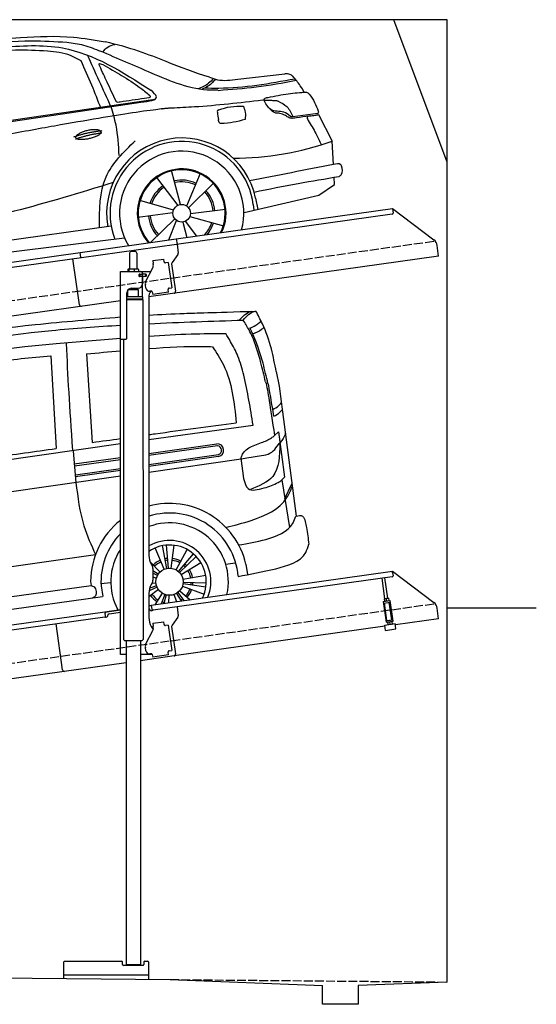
# Model space of a CAD drawing. Extents: x 200 to 6000, y -375 to 5150.
# Tile 3 of 3: x 3100 to 6000, y -375 to 5150. Entities that reach past the tile are written whole.
import ezdxf

# ---------------------------------------------------------------- set-up
doc = ezdxf.new("R2010")
doc.units = 0
doc.header["$LTSCALE"] = 10
doc.header["$MEASUREMENT"] = 0
doc.linetypes.add('GEN3', pattern=[6.25, 5, -1.25])
doc.layers.get('0').update_dxf_attribs({"linetype": 'CONTINUOUS'})
for name, color, linetype in [('3', 6, 'GEN3'), ('CAR', 1, 'CONTINUOUS'), ('SICHTBARE_KANTEN_DIN_', 7, 'CONTINUOUS')]:
    doc.layers.add(name, color=color, linetype=linetype)
doc.layers.add('AM_0', color=7, linetype='CONTINUOUS', lineweight=30)

# ---------------------------------------------------------------- blocks, each defined once
blk = doc.blocks.new('car_150_')
at = {"layer": 'CAR'}
for p, q in [((6993.7, 5277.2), (7129.2, 5288.8)), ((8349.8, 5065.2), (8614.8, 5095.9)), ((5703.5, 4603.8), (7806, 4931.3)), ((5748.6, 4619.9), (7887.1, 4949.3)), ((8659.8, 4857.1), (8801.1, 4877.5)), ((8805, 4869.2), (8883.2, 4720.4)), ((8891.2, 4589.9), (8883.2, 4720.4)), ((8033.2, 4358.3), (7982.9, 4548.5)), ((8143.1, 4534), (8068.7, 4350.5)), ((7897.5, 4510.1), (8019.3, 4353.9)), ((8079.5, 4340.6), (8219, 4479.2)), ((8810.7, 4417.6), (8898.1, 4478.2)), ((8898.1, 4478.2), (8895.6, 4518.3)), ((7994.7, 4327.2), (7804.9, 4378.7)), ((8391.6, 4316.2), (8810.7, 4417.6)), ((8455.6, 4397.8), (8469.1, 4334.6)), ((7795.4, 4285.5), (7991.5, 4312.9)), ((8286.5, 4333.3), (8090.4, 4305.9)), ((8442.3, 4361.7), (8446.4, 4329.7)), ((8002.4, 4278.2), (7867.9, 4144.6)), ((7969.2, 4159.6), (8013.2, 4268.3)), ((8048.7, 4260.5), (8071.6, 4173.8)), ((8127.2, 4182.1), (8062.7, 4264.8)), ((8087.2, 4291.6), (8277, 4240.1)), ((7646, 4233.7), (5761.2, 3956.2)), ((5689.3, 3904.2), (7721.3, 4169.7))]:
    blk.add_line(p, q, dxfattribs=at)
blk.add_circle((8041, 4309.4), 49.6, dxfattribs=at)
for centre, radius, start, end in [((8042.2, 4309.4), 422.7, 12.065, 190.707), ((8042.2, 4309.4), 403.4, 7.4461, 201.5292), ((8307.4, 6330.9), 1710.3, 270.6601, 289.6726), ((8041, 4309.4), 348.9, 345.0424, 211.6777), ((8041, 4309.4), 249, 334.6275, 221.995), ((8041, 4309.4), 244.1, 333.8517, 222.7626), ((8041, 4309.4), 186.2, 64.7762, 103.2667), ((8041, 4309.4), 176.5, 64.6018, 103.1816), ((8041, 4309.4), 186.2, 124.7762, 163.2667), ((8041, 4309.4), 176.5, 124.6018, 163.1816), ((8041, 4309.4), 176.5, 4.6018, 43.1816), ((8041, 4309.4), 186.2, 4.7762, 43.2667), ((8041, 4309.4), 186.2, 184.7762, 223.2667), ((8041, 4309.4), 176.5, 184.6018, 223.1816), ((8041, 4309.4), 176.5, 316.6896, 343.1816), ((8041, 4309.4), 186.2, 320.3371, 343.2667)]:
    blk.add_arc(centre, radius, start, end, dxfattribs=at)
for points in [[(6590.3, 5194.3), (7191.5, 5270.3), (7389.2, 5264.7)], [(7010.2, 5233), (7365.4, 5231.9), (7863.2, 4999)], [(7129.2, 5288.8), (7425.2, 5293.1), (7603.8, 5268.4)], [(7389.2, 5264.7), (7483, 5249), (7578.6, 5215.1)], [(7590.1, 5210.4), (7618.6, 5239.2), (7657.5, 5254.4)], [(7280.4, 5213.4), (7100.8, 5216.9), (6855.4, 5188)], [(7469.5, 5159.8), (7410.3, 5189.8), (7280.4, 5213.4)], [(8238.8, 5002.4), (8200.2, 5001.6), (7866.3, 5094.6), (7578.6, 5215.1)], [(7582.2, 4896.4), (7531.4, 5023.6), (7469.5, 5159.8)], [(7639.4, 4905.3), (7505.7, 5192.1)], [(7575.1, 5131.1), (7571.2, 5144.8), (7592.5, 5140)], [(7592.5, 5140), (7799.5, 5014.1), (7855.1, 4971.8)], [(8659.2, 5083.2), (8642.4, 5093.4), (8614.8, 5095.9)], [(8723.8, 4994.4), (8701.4, 5030.2), (8659.2, 5083.2)], [(8213.4, 5067), (8186.6, 5040.1), (8125.8, 5007.6)], [(8224.6, 5063.8), (8208.7, 5044.9), (8182.8, 5023.9), (8149.7, 5006.6)], [(8163.6, 5014.3), (8243.5, 5013.7), (8670.3, 5069.3)], [(8191, 5074.7), (8235.7, 5060.8), (8349.8, 5065.2)], [(8240.9, 5001), (8453.9, 5021.9), (8677.8, 5060.7)], [(7806, 4931.3), (7894.4, 4962.2), (7863.2, 4999)], [(8521.1, 4963.5), (8634.4, 4984.8), (8734.9, 4995.3)], [(8734.9, 4995.3), (8736.6, 4995.1), (8751.6, 4983.9), (8803.6, 4888.9)], [(7690.7, 4930.9), (7670.7, 4931.6), (7668, 4935.3)], [(7827.4, 4952.7), (7757.4, 4941.2), (7690.7, 4930.9)], [(7855.1, 4971.8), (7859.5, 4964.9), (7827.4, 4952.7)], [(8489.1, 4946.9), (8107.9, 4906.7), (7979.4, 4899)], [(8499.4, 4953.2), (8500.3, 4955.9), (8504.4, 4958.4)], [(8514.3, 4920.1), (8499.6, 4950.3), (8499.4, 4953.2)], [(8504.4, 4958.4), (8514.7, 4962.1), (8521.1, 4963.5)], [(8578.5, 4942.4), (8626.1, 4912.6), (8659.8, 4857.1)], [(7687.8, 4631.1), (7668.8, 4800.4), (7639.4, 4905.3)], [(8245.8, 4892.2), (8238.1, 4888.3), (8237.1, 4876.1)], [(8237.1, 4876.1), (8242.7, 4837)], [(8244.9, 4892.1), (8310.4, 4909.4), (8382.6, 4912.4)], [(8382.6, 4912.4), (8393, 4879.1), (8393.3, 4838.9)], [(8581.1, 4874.9), (8560.8, 4876.6), (8529.9, 4900.7)], [(8629.7, 4855.7), (8609.4, 4867.3), (8581.1, 4874.9)], [(8757.3, 4861.2), (8786.1, 4865.5), (8805, 4869.2)], [(8803.6, 4888.9), (8805.2, 4882.6), (8801.1, 4877.5)], [(8805, 4869.2), (8801.1, 4877.5)], [(8260.3, 4814.7), (8250.8, 4817.5), (8242.7, 4837)], [(8393.3, 4838.9), (8327.1, 4822.4), (8259.4, 4814.5)], [(8664.2, 4847.7), (8651.9, 4847.2), (8629.7, 4855.7)], [(8759.3, 4861.5), (8741.4, 4855.9), (8747.8, 4835.1)], [(8747.8, 4835.1), (8790.3, 4763.6), (8820.8, 4701.6)], [(7581.1, 4224.1), (7615.2, 4510.4), (7777.7, 4714.5)], [(8891.2, 4589.9), (8420.6, 4494.5)], [(8935.7, 4582.7), (8931.6, 4588.3), (8891.2, 4589.9)], [(8922.6, 4523), (8936.6, 4535.2), (8935.7, 4582.7)], [(7654.8, 4478.5), (7099.9, 4313.4), (5734.4, 4063.7)], [(8446.2, 4431.7), (8693.5, 4482.1), (8922.6, 4523)]]:
    blk.add_spline(points, degree=3, dxfattribs=at)
for points, degree, knots in [([(8191, 5074.7), (8107.9, 5098.3), (7930.3, 5167), (7746.4, 5237.4), (7603.8, 5268.4)], 3, [5.571538, 5.571538, 5.571538, 5.571538, 32.165526, 64.936902, 64.936902, 64.936902, 64.936902]), ([(7668, 4935.3), (7650.2, 4969.8), (7620.8, 5036.6), (7588.5, 5099.8), (7575.1, 5131.1)], 3, [2.591518, 2.591518, 2.591518, 2.591518, 14.396583, 24.038621, 24.038621, 24.038621, 24.038621]), ([(8645.2, 4860.1), (8634.4, 4868.9), (8603, 4892.4), (8542.9, 4879.7), (8521, 4910.7), (8514.3, 4920.1)], 3, [0.658544, 0.658544, 0.658544, 0.658544, 4.748765, 12.290755, 15.589596, 15.589596, 15.589596, 15.589596]), ([(8645.2, 4860.1), (8647, 4858.9), (8651.5, 4856.3), (8656.7, 4856.7), (8659.8, 4857.1)], 3, [0.11133, 0.11133, 0.11133, 0.11133, 0.733961, 1.64284, 1.64284, 1.64284, 1.64284]), ([(8752.5, 4860.5), (8727.9, 4857.2), (8698.8, 4853.2), (8669.8, 4848.6), (8664.2, 4847.7)], 3, [0, 0, 0, 0, 7.10149, 8.807008, 8.807008, 8.807008, 8.807008]), ([(7442.5, 4729.7), (7440.4, 4737.7), (7458.8, 4757), (7537.7, 4789), (7634.5, 4769.9), (7553.7, 4725.9), (7469.8, 4714.2), (7444.6, 4721.7), (7442.5, 4729.7)], 5, [0, 0, 0, 0, 0, 0, 0.300106, 0.500106, 0.700106, 1, 1, 1, 1, 1, 1])]:
    blk.add_open_spline(points, degree=degree, knots=knots, dxfattribs=at)
for points in [[(8578.5, 4942.4), (8576.8, 4945.2), (8489.1, 4946.9)], [(7979.4, 4899), (7725, 4888.3), (5338.8, 4399.4)], [(7432.9, 4733.6), (7502, 4760.2), (7591.2, 4770)], [(7441.9, 4722), (7513, 4747.3), (7590.2, 4757.9)]]:
    blk.add_open_spline(points, degree=2, dxfattribs=at)
blk = doc.blocks.new('Car Van')
at = {"layer": 'CAR'}
for p, q in [((23007.8, 5396.2), (23037.4, 4875.5)), ((23207.8, 5406.7), (23240.7, 4909.2)), ((24309.1, 5080.7), (24384.6, 4496)), ((23558.2, 4925.3), (24143.5, 5006)), ((24263.4, 4948.2), (24285.1, 4968.9)), ((24285.1, 4968.9), (24320.4, 4714.3)), ((21072.7, 4570.5), (23398.2, 4902.5)), ((23558.2, 4847.8), (23940, 4902.1)), ((23944.3, 4890.6), (23558.2, 4836.2)), ((23133.2, 4859.5), (23148.9, 4684.5)), ((23139.6, 4788.8), (23398.2, 4825.3)), ((23140.9, 4777.5), (23398.2, 4813.7)), ((23558.2, 4786), (23949.4, 4841.1)), ((23949.1, 4829.7), (23558.2, 4774.6)), ((23558.2, 4743.3), (24075.6, 4817.8)), ((24075.3, 4820.4), (24090, 4707.5)), ((23145.9, 4727.9), (23398.2, 4763.5)), ((23398.2, 4752.1), (23146.1, 4716.6)), ((23398.2, 4720.3), (21083.3, 4387.6)), ((24320.4, 4714.3), (24304.8, 4699.4)), ((24305, 4699.5), (24347.2, 4432.9)), ((24320.7, 4594.5), (24360.8, 4677)), ((23644.6, 4198.1), (23593.9, 4317.5)), ((23659.9, 4202.7), (23635.1, 4330.1)), ((23667.8, 4203.8), (23656.5, 4333.1)), ((23683.7, 4203.6), (23699.6, 4332.3)), ((21307.1, 4005.8), (23258.8, 4280)), ((23710.8, 4194.9), (23772.5, 4309)), ((23723.9, 4185.9), (23808.1, 4284.7)), ((23729.7, 4180.4), (23823.7, 4269.9)), ((23621, 4182.3), (23565, 4239.5)), ((23739.4, 4167.8), (23850, 4235.7)), ((23990.9, 4225.9), (24043.4, 4233.3)), ((24102.9, 4226.3), (24112.4, 4168.6)), ((23610.9, 4170), (23581.2, 4189.7)), ((23606.8, 4163.2), (23581.2, 4176.5)), ((23601, 4148.3), (23581.2, 4153.8)), ((23749.5, 4141.3), (23877.3, 4164.1)), ((21377.3, 3846.1), (23233.9, 4106.9)), ((23230.9, 4129.7), (23233.9, 4106.9)), ((23289.4, 4117.2), (23344.3, 4124.3)), ((23289.8, 4105.3), (23298.9, 4045.4)), ((23604.7, 4097), (23559.3, 4076.9)), ((23601.8, 4104.4), (23562.7, 4091.8)), ((23598.6, 4120.1), (23574.6, 4117.6)), ((23746.2, 4101.9), (23868.2, 4057.9)), ((23750, 4117.4), (23878.5, 4099.7)), ((23750.7, 4125.4), (23880.4, 4121.2)), ((21329.3, 3769.5), (23298.8, 4045.7)), ((23612.6, 4083.2), (23558.2, 4043.9)), ((23633.2, 4063.7), (23591.6, 3998.9)), ((23647.5, 4056.5), (23627.6, 4004)), ((23655.1, 4054.1), (23642.5, 4006.1)), ((23670.8, 4051.6), (23668.8, 4009.8)), ((23698.9, 4055.6), (23712.4, 4015.9)), ((23713.4, 4062.3), (23738.8, 4019.6)), ((23720, 4066.7), (23753.6, 4021.7)), ((23731.8, 4077.5), (23789.6, 4026.7))]:
    blk.add_line(p, q, dxfattribs=at)
blk.add_circle((23674.4, 4127.8), 76.3, dxfattribs=at)
for centre, radius, start, end in [((23941.2, 4865.5), 36.6, 282.4234, 91.9504), ((23940.1, 4865.3), 26, 291.3172, 79.4452), ((23672.7, 4125.7), 441.8, 13.1526, 105.0131), ((23674.7, 4127.6), 385.6, 4.5254, 107.5878), ((23672.7, 4125.7), 441.8, 128.4041, 179.4928), ((23674.4, 4127.8), 330.2, 347.4042, 110.6062), ((23674.7, 4127.6), 385.6, 135.817, 183.3106), ((23674.4, 4127.8), 231.7, 337.9146, 120.1013), ((23674.4, 4127.8), 206, 333.6849, 124.334), ((23674.4, 4127.8), 330.2, 146.7735, 208.5958), ((23674.4, 4127.8), 131.2, 95, 101), ((23674.4, 4127.8), 131.2, 61.5714, 83), ((23674.4, 4127.8), 131.2, 113, 134.4286), ((23674.4, 4127.8), 120.9, 113, 134.4286), ((23674.4, 4127.8), 120.9, 95, 101), ((23674.4, 4127.8), 120.9, 61.5714, 83), ((23674.4, 4127.8), 120.9, 43.5714, 49.5714), ((23674.4, 4127.8), 131.2, 43.5714, 49.5714), ((23674.4, 4127.8), 120.9, 10.1429, 31.5714), ((23674.4, 4127.8), 131.2, 10.1429, 31.5714), ((23674.4, 4127.8), 120.9, 352.1429, 358.1429), ((23674.4, 4127.8), 131.2, 352.1429, 358.1429), ((23674.4, 4127.8), 120.9, 200.2869, 203.8571), ((23674.4, 4127.8), 131.2, 215.8571, 237.2857), ((23674.4, 4127.8), 120.9, 215.8571, 237.2857), ((23674.4, 4127.8), 120.9, 318.7143, 340.1429), ((23674.4, 4127.8), 131.2, 318.7143, 340.1429), ((23674.4, 4127.8), 120.9, 249.2857, 255.2857), ((23674.4, 4127.8), 120.9, 300.7143, 306.7143), ((23674.4, 4127.8), 131.2, 305.7514, 306.7143)]:
    blk.add_arc(centre, radius, start, end, dxfattribs=at)
for points, knots in [([(23558.2, 5624), (23622.5, 5627.8), (23755.4, 5634.6), (23902.4, 5637.9), (24158.6, 5646.3)], [126.567679, 126.567679, 126.567679, 126.567679, 322.989321, 524.252921, 524.252921, 524.252921, 524.252921]), ([(21715.3, 5388.7), (21821.7, 5408.2), (22221.1, 5481.6), (22782.1, 5562.6), (23238.6, 5600.5), (23398.2, 5613.5)], [0, 0, 0, 0, 324.58113, 1218.156854, 1698.657892, 1698.657892, 1698.657892, 1698.657892]), ([(24126.6, 5550.6), (24141.5, 5557.6), (24164, 5568.7), (24182.4, 5585.5), (24188.8, 5591.3)], [4.61826, 4.61826, 4.61826, 4.61826, 53.543239, 79.274172, 79.274172, 79.274172, 79.274172]), ([(21770, 5352.1), (21876, 5370.8), (22288.4, 5443.9), (22830.8, 5527.3), (23269.5, 5559.7), (23398.2, 5567.2)], [0, 0, 0, 0, 323.034736, 1256.571869, 1643.446804, 1643.446804, 1643.446804, 1643.446804]), ([(24226.6, 5239.9), (24217.8, 5277.9), (24201.5, 5347.7), (24173.2, 5443.4), (24150.2, 5500), (24125.5, 5551.6)], [0, 0, 0, 0, 117.133269, 214.777276, 299.414803, 299.414803, 299.414803, 299.414803]), ([(21800.2, 5284), (21899.6, 5302.9), (22309.5, 5380.6), (22843.2, 5451.2), (23278.2, 5485), (23398.2, 5493.9)], [0, 0, 0, 0, 303.469527, 1251.67749, 1612.62651, 1612.62651, 1612.62651, 1612.62651]), ([(23558.2, 5505.4), (23637.5, 5510.8), (23781.1, 5519.8), (23924.9, 5520.7), (23989.3, 5521.1)], [58.593241, 58.593241, 58.593241, 58.593241, 296.990423, 490.043419, 490.043419, 490.043419, 490.043419]), ([(23558.2, 5436), (23559.3, 5436.1), (23662.9, 5443.9), (23781.8, 5451.6), (23899.6, 5447), (23914.7, 5446.4)], [351.625543, 351.625543, 351.625543, 351.625543, 354.715425, 663.112571, 708.364163, 708.364163, 708.364163, 708.364163]), ([(24253.1, 5094.1), (24265.4, 5100.4), (24284, 5110.6), (24297.4, 5127), (24302.2, 5132.8)], [6.830989, 6.830989, 6.830989, 6.830989, 47.594512, 69.869885, 69.869885, 69.869885, 69.869885]), ([(24258.9, 5056.6), (24271.3, 5062.8), (24289.8, 5072.8), (24303, 5089.1), (24307.6, 5094.8)], [6.60739, 6.60739, 6.60739, 6.60739, 47.308966, 69.134079, 69.134079, 69.134079, 69.134079]), ([(23558.2, 4953.3), (23569.9, 4954.9), (23733.4, 4977.4), (23896.9, 4999.4), (24048.9, 5019.8)], [320.625992, 320.625992, 320.625992, 320.625992, 355.842082, 815.727995, 815.727995, 815.727995, 815.727995]), ([(24189.8, 4908.7), (24210.3, 4915.3), (24236.6, 4926.8), (24257.8, 4943.2), (24263.4, 4948.2)], [120.92462, 120.92462, 120.92462, 120.92462, 186.01384, 208.055842, 208.055842, 208.055842, 208.055842]), ([(24324.9, 4961), (24324.3, 4958.9), (24318, 4939.6), (24307.2, 4922.6), (24295.1, 4909.1)], [0, 0, 0, 0, 6.616922, 60.689334, 60.689334, 60.689334, 60.689334]), ([(24205.7, 4654.1), (24233.6, 4661.3), (24266.9, 4674), (24296.7, 4691.8), (24304.8, 4699.4)], [99.88745, 99.88745, 99.88745, 99.88745, 186.01384, 208.055842, 208.055842, 208.055842, 208.055842])]:
    blk.add_open_spline(points, degree=3, knots=knots, dxfattribs=at)
for points in [[(24065, 5594.6), (24131.3, 5644.3), (24135.9, 5645.2)], [(24087.7, 5595.7), (24154, 5645.4), (24158.6, 5646.3)], [(24273.4, 5306.8), (24245.6, 5434.2), (24195.1, 5575.5), (24158.6, 5646.3)], [(24213.2, 5249), (24185.4, 5362.8), (24156.9, 5456.2), (24120.5, 5540.7), (24087.7, 5595.7)], [(24142.3, 5517.9), (24191, 5544.2), (24203.9, 5555)], [(24143.5, 5006), (24090.3, 5286.9), (24057.5, 5393.8), (24017.3, 5474.7), (23989.3, 5521.1)], [(23914.7, 5446.4), (23976.5, 5344.8), (24048.9, 5019.8)], [(22217, 5288), (22674.7, 5360.2), (23007.8, 5396.2)], [(22248.2, 4764.6), (22682.7, 4825.6), (23037.4, 4875.5)], [(24075.3, 4820.4), (24077.2, 4828.9), (24189.8, 4908.7)], [(24075.6, 4817.8), (24166.4, 4831.8), (24256.7, 4861.4), (24285.5, 4898.4), (24295.1, 4909.1)], [(24293.8, 4906), (24253.8, 4718.7), (24127.8, 4645.6)], [(24090, 4707.5), (24115.5, 4650.2), (24205.7, 4654.1)], [(23148.9, 4684.5), (23193.6, 4441.1), (23258.8, 4280)], [(23990.4, 4432.7), (24132.9, 4471.7), (24333.4, 4599.7), (24362.8, 4663)], [(24062.1, 4334.1), (24214.9, 4365.4), (24367.5, 4457.7), (24383.9, 4495.9)], [(24383.9, 4495.9), (24421.4, 4495.4), (24436.2, 4465.3), (24442.7, 4432.1), (24456.4, 4338.1)], [(24059.1, 4158), (24270, 4200.7), (24438.4, 4291.4), (24456.4, 4338.1)], [(23233.9, 4106.9), (23250.3, 4098.7), (23257.8, 4047.7), (23241.2, 4037.9)]]:
    blk.add_spline(points, degree=3, dxfattribs=at)
for points in [[(23558.2, 5575.8), (23734.6, 5584.2), (23911.1, 5590), (24087.7, 5595.7)], [(23094.1, 5464.2), (23101.7, 5285.9), (23112.1, 5112.4), (23129.6, 4864.3)], [(23207.8, 5406.7), (23271.3, 5412.3), (23334.7, 5417.9), (23398.2, 5423.2)], [(24273.4, 5306.8), (24288.8, 5235.6), (24298.9, 5158.2), (24309.1, 5080.7)], [(24213.2, 5249), (24227.8, 5199.2), (24237.3, 5113.3), (24263.6, 4948.4)], [(24226.6, 5239.9), (24226.6, 5239.9), (24240.4, 5168.2), (24257.5, 5056.4)], [(23240.7, 4909.2), (23293.2, 4916.5), (23345.7, 4923.9), (23398.2, 4931.2)]]:
    blk.add_open_spline(points, degree=3, dxfattribs=at)

msp = doc.modelspace()

# ---------------------------------------------------------------- linework, layer by layer
for p, q in [((5499.5, 4350), (5199.5, 5150)), ((3978.5, 3919.4), (5191.6, 4089.9)), ((5191.6, 4089.9), (5195.1, 4065.1)), ((5191.6, 4089.9), (5423.5, 3915.1)), ((5190.8, 4059.5), (3979.7, 3889.3)), ((3438.7, 3844.5), (3978.4, 3920.4)), ((3979.7, 3889.3), (3446, 3814.3)), ((3978.4, 3920.4), (3982.7, 3889.7)), ((3982.7, 3889.7), (3989.8, 3839.3)), ((5451.2, 3823.4), (5443, 3882.1)), ((960, 3495.2), (3438.8, 3843.6)), ((3446, 3814.3), (960, 3464.9)), ((3442.6, 3816.8), (3438.7, 3844.5)), ((3716.7, 3840.6), (3716.7, 3750.6)), ((3726.7, 3850.6), (3746.7, 3850.6)), ((3756.7, 3840.6), (3756.7, 3750.6)), ((5451.2, 3823.4), (3824.7, 3594.8)), ((3987.9, 3831.9), (3954.5, 3787.7)), ((3434.6, 3550.1), (3398.4, 3807.6)), ((3808.5, 3683.5), (3846, 3757.1)), ((3846.7, 3797.9), (3909, 3806.6)), ((3846.7, 3797.9), (3848.9, 3782)), ((3849.5, 3777.8), (3848.9, 3782)), ((3911.3, 3790.8), (3909, 3806.6)), ((3911.3, 3790.8), (3911.4, 3789.8)), ((3917.1, 3785.6), (3918, 3785.7)), ((3933.9, 3787.9), (3918, 3785.7)), ((3933.9, 3787.9), (3953.9, 3645.3)), ((3952.6, 3780.3), (3974.3, 3626)), ((3664.7, 3737.6), (3836.1, 3737.6)), ((3664.7, 3357.6), (3664.7, 3737.6)), ((3706.8, 3748.2), (3706.8, 3737.6)), ((3727.5, 3750.6), (3709.5, 3750.6)), ((3712.5, 3748.2), (3712.5, 3737.6)), ((3754.5, 3750.6), (3727.5, 3750.6)), ((3742.5, 3748.2), (3742.5, 3737.6)), ((3764.2, 3750.6), (3754.5, 3750.6)), ((3766.6, 3748.2), (3766.6, 3737.6)), ((3773.4, 3721.6), (3769.7, 3721.6)), ((3807.7, 3709.6), (3769.8, 3709.6)), ((3770.7, 3711.8), (3770.7, 3719)), ((3773.4, 3721.6), (3785.7, 3721.6)), ((3785.7, 3709.1), (3773.4, 3709.1)), ((3773.7, 3721.6), (3773.7, 3709.6)), ((3787.7, 3721.6), (3785.7, 3721.6)), ((3787.7, 3721.6), (3788.7, 3721.6)), ((3788.7, 3727.6), (3788.7, 3724.6)), ((3789.4, 3721.6), (3788.7, 3721.6)), ((3788.7, 3709.6), (3788.7, 3721.6)), ((3788.7, 3706.1), (3788.7, 3667.6)), ((3807, 3721.6), (3789.4, 3721.6)), ((3789.7, 3722.1), (3789.7, 3737.6)), ((3808.7, 3722.1), (3789.7, 3722.1)), ((3789.7, 3594.7), (3789.7, 3709.1)), ((3808.7, 3709.1), (3789.7, 3709.1)), ((3807, 3721.6), (3807.7, 3721.6)), ((3807.7, 3709.6), (3807.7, 3721.6)), ((3809.7, 3721.1), (3809.7, 3710.1)), ((3807.8, 3643), (3805.1, 3662.8)), ((3700.7, 3360.6), (3700.7, 3617.6)), ((3791.7, 3594.6), (3700.7, 3594.6)), ((3766.7, 3634.6), (3706.7, 3633.9)), ((3706.7, 3594.7), (3706.7, 3633.9)), ((3718.7, 3634), (3718.7, 3641.6)), ((3725.7, 3642.6), (3763.7, 3642.6)), ((3754.7, 3634.5), (3754.7, 3642.6)), ((3766.7, 3594.6), (3766.7, 3634.6)), ((3791.7, 3581.4), (3791.7, 3594.6)), ((3824.7, 3602.6), (3824.7, 2144.3)), ((3838.4, 3627.1), (3830.4, 3625.9)), ((3844, 3622.8), (3846.1, 3607.9)), ((3935.2, 3620.5), (3846.1, 3607.9)), ((3932.8, 3637.3), (3933, 3636.3)), ((3935.2, 3620.5), (3933, 3636.3)), ((3938.1, 3643.1), (3937.1, 3643)), ((3938.1, 3643.1), (3953.9, 3645.3)), ((3664.7, 3572.4), (960, 3192.2)), ((3791.7, 3581.4), (3700.7, 3581.4)), ((3788.7, 3579.6), (3700.7, 3579.6)), ((3791.7, 3577.9), (3700.7, 3577.9)), ((3788.7, 3579.6), (3791.7, 3581.4)), ((3788.7, 3579.6), (3791.7, 3577.9)), ((3789.7, 3579.1), (3789.7, 3580.2)), ((3791.7, 3577.9), (3791.8, 1671.7)), ((3664.7, 1587.6), (3664.7, 3357.6)), ((3664.7, 3357.6), (3697.7, 3357.6)), ((3681.7, 3357.6), (3681.8, 1671.6)), ((3824.7, 1862.8), (5191.6, 2054.9)), ((3838.1, 2094.3), (3844.4, 2083.4)), ((3847.7, 2070.9), (3847.7, 2004.3)), ((5192.7, 2047), (5191.6, 2054.9)), ((5191.6, 2054.9), (5423.5, 1880.1)), ((5192.7, 2047), (5195.1, 2030.1)), ((3844.4, 1991.8), (3838.1, 1981)), ((5190.8, 2024.5), (3849, 1835.9)), ((5149.6, 1900.9), (5133.4, 2016.4)), ((5165.5, 1903.1), (5149.2, 2018.6)), ((3824.7, 1931), (3824.7, 1794.7)), ((5139.8, 1884.5), (5179.4, 1890.1)), ((5139.8, 1884.5), (5156.1, 1768.7)), ((5140.9, 1876.6), (5180.5, 1882.2)), ((5146.4, 1900.4), (5145.7, 1899.9)), ((5145.7, 1899.9), (5147.7, 1886.1)), ((5168.7, 1903.5), (5146.4, 1900.4)), ((5148.5, 1885.7), (5147.7, 1886.1)), ((5159.4, 1888.8), (5157.8, 1900.5)), ((5168.7, 1903.5), (5169.5, 1903.2)), ((5169.5, 1903.2), (5171.4, 1889.4)), ((5170.8, 1888.9), (5171.4, 1889.4)), ((5188, 1782.2), (5174, 1881.3)), ((5195.7, 1774.2), (5179.4, 1890.1)), ((960, 1460.2), (3577.5, 1828)), ((3577.5, 1828), (3664.7, 1840.3)), ((3577.5, 1828), (3578.6, 1820.1)), ((3664.7, 1836.3), (3578, 1824.1)), ((3601.8, 1816.3), (3664.7, 1825.2)), ((3840.4, 1861), (3824.7, 1858.8)), ((3831, 1838.4), (3831.1, 1837.4)), ((3836.8, 1833.2), (3841.7, 1833.9)), ((3843.4, 1840.2), (3839.9, 1864.9)), ((3982.7, 1854.7), (3989.8, 1804.3)), ((5161.3, 1778.5), (5147.4, 1877.5)), ((5451.2, 1788.4), (5443, 1847.1)), ((3576.7, 1797.6), (960, 1429.9)), ((3580.9, 1803.3), (3578.6, 1820.1)), ((3584.3, 1797.7), (3589.2, 1798.4)), ((3593.5, 1804), (3593.3, 1805)), ((3846.7, 1762.9), (3909, 1771.6)), ((3911.3, 1755.8), (3909, 1771.6)), ((3987.9, 1796.9), (3954.5, 1752.7)), ((5155, 1776.6), (5194.6, 1782.2)), ((5156.1, 1768.7), (5195.7, 1774.2)), ((5161.3, 1778.5), (5188, 1782.2)), ((5164.8, 1769.9), (5164.1, 1769.4)), ((5164.1, 1769.4), (5166, 1755.6)), ((5166.9, 1778.3), (5166.7, 1779.3)), ((5176.1, 1770), (5177.8, 1758.3)), ((5182.7, 1780.5), (5182.6, 1781.5)), ((5187, 1773), (5187.8, 1772.7)), ((5187.8, 1772.7), (5189.8, 1758.9)), ((5451.2, 1788.4), (5208.6, 1754.3)), ((3340.6, 1501.9), (3304.4, 1759.4)), ((3340.6, 1501.9), (3304.4, 1759.4)), ((3808.5, 1648.5), (3846, 1722.1)), ((3838.1, 1744.7), (3848.2, 1727.3)), ((3846.7, 1762.9), (3848.9, 1747)), ((3849.5, 1742.8), (3848.9, 1747)), ((3911.3, 1755.8), (3911.4, 1754.8)), ((3917.1, 1750.6), (3918, 1750.7)), ((3933.9, 1752.9), (3918, 1750.7)), ((3933.9, 1752.9), (3953.9, 1610.3)), ((3952.6, 1745.3), (3974.3, 1591)), ((5149.2, 1746), (3965.8, 1579.7)), ((5148.3, 1752.6), (5207.7, 1761)), ((5152.4, 1722.9), (5148.3, 1752.6)), ((5152.4, 1722.9), (5211.8, 1731.3)), ((5166.8, 1755.2), (5166, 1755.6)), ((5189.1, 1758.4), (5189.8, 1758.9)), ((5211.8, 1731.3), (5207.7, 1761)), ((3688.8, 1664.6), (3681.8, 1671.6)), ((3784.8, 1664.6), (3688.8, 1664.6)), ((3696.8, 1664.6), (3696.9, -151.4)), ((3776.8, 1664.6), (3776.9, -151.3)), ((3784.8, 1664.6), (3791.8, 1671.7)), ((3807.8, 1608), (3805.1, 1627.8)), ((3932.8, 1602.3), (3933, 1601.3)), ((3938.1, 1608.1), (3937.1, 1608)), ((3938.1, 1608.1), (3953.9, 1610.3)), ((3696.8, 1587.6), (3664.7, 1587.6)), ((3844, 1587.6), (3776.8, 1587.6)), ((3965.8, 1579.7), (3776.8, 1553.1)), ((3838.4, 1592.1), (3830.4, 1590.9)), ((3844, 1587.8), (3846.1, 1572.9)), ((3935.2, 1585.5), (3846.1, 1572.9)), ((3935.2, 1585.5), (3933, 1601.3)), ((3696.8, 1541.9), (960, 1157.2)), ((3346.9, -230.3), (3346.9, -137.4)), ((3351.9, -132.4), (3671.9, -132.4)), ((3676.9, -152.4), (3676.9, -137.4)), ((3791.9, -157.4), (3681.9, -157.4)), ((3697.9, -152.4), (3696.9, -151.4)), ((3697.9, -152.4), (3775.9, -152.4)), ((3710.9, -152.4), (3710.9, -157.4)), ((3762.9, -152.4), (3762.9, -157.4)), ((3775.9, -152.4), (3776.9, -151.3)), ((3796.9, -137.4), (3796.9, -152.4)), ((3801.9, -132.4), (3816.9, -132.4)), ((3821.9, -137.4), (3821.9, -234.8)), ((199.5, -200), (3944.5, -236)), ((3821.9, -212.4), (3346.9, -212.4)), ((3944.5, -236), (4799.5, -270.1)), ((4799.5, -375), (4799.5, -270.1)), ((5499.5, -250), (4999.1, -270.1)), ((4999.1, -270.1), (4999.5, -375)), ((4999.5, -375), (4799.5, -375))]:
    msp.add_line(p, q)
for points in [[(3844, 3622.8, 0), (3844, 3622.8, 0), (3844, 3622.8, 0), (3844, 3622.8, 0), (3844, 3622.8, 0), (3844, 3622.8, 0), (3844, 3622.8, 0), (3844, 3622.9, 0), (3844, 3622.9, 0), (3844, 3622.9, 0), (3844, 3622.9, 0), (3844, 3622.9, 0), (3844, 3622.9, 0), (3844, 3622.9, 0), (3844, 3622.9, 0), (3844, 3622.9, 0), (3844, 3622.9, 0), (3844, 3622.9, 0), (3844, 3622.9, 0), (3844, 3622.9, 0), (3844, 3623, 0), (3844, 3623, 0), (3844, 3623, 0), (3844, 3623, 0), (3844, 3623, 0), (3844, 3623, 0), (3844, 3623, 0), (3844, 3623, 0), (3844, 3623, 0), (3844, 3623, 0), (3844, 3623, 0), (3844, 3623, 0), (3844, 3623, 0), (3844, 3623.1, 0), (3844, 3623.1, 0), (3844, 3623.1, 0), (3844, 3623.1, 0), (3843.9, 3623.1, 0), (3843.9, 3623.1, 0), (3843.9, 3623.1, 0), (3843.9, 3623.1, 0), (3843.9, 3623.1, 0), (3843.9, 3623.1, 0), (3843.9, 3623.1, 0), (3843.9, 3623.1, 0), (3843.9, 3623.1, 0), (3843.9, 3623.2, 0), (3843.9, 3623.2, 0), (3843.9, 3623.2, 0), (3843.9, 3623.2, 0), (3843.9, 3623.2, 0), (3843.9, 3623.2, 0), (3843.9, 3623.2, 0), (3843.9, 3623.2, 0), (3843.9, 3623.2, 0), (3843.9, 3623.2, 0), (3843.9, 3623.2, 0), (3843.9, 3623.2, 0), (3843.9, 3623.2, 0), (3843.9, 3623.3, 0), (3843.9, 3623.3, 0), (3843.9, 3623.3, 0), (3843.9, 3623.3, 0), (3843.9, 3623.3, 0), (3843.9, 3623.3, 0), (3843.9, 3623.3, 0), (3843.9, 3623.3, 0), (3843.9, 3623.3, 0), (3843.9, 3623.3, 0), (3843.9, 3623.3, 0), (3843.9, 3623.3, 0), (3843.9, 3623.3, 0), (3843.9, 3623.4, 0), (3843.9, 3623.4, 0), (3843.9, 3623.4, 0), (3843.9, 3623.4, 0), (3843.9, 3623.4, 0), (3843.9, 3623.4, 0), (3843.9, 3623.4, 0), (3843.9, 3623.4, 0), (3843.9, 3623.4, 0), (3843.9, 3623.4, 0), (3843.9, 3623.4, 0), (3843.9, 3623.4, 0), (3843.9, 3623.4, 0), (3843.9, 3623.5, 0), (3843.9, 3623.5, 0), (3843.9, 3623.5, 0), (3843.9, 3623.5, 0), (3843.9, 3623.5, 0), (3843.9, 3623.5, 0), (3843.8, 3623.5, 0), (3843.8, 3623.5, 0), (3843.8, 3623.5, 0), (3843.8, 3623.5, 0), (3843.8, 3623.5, 0), (3843.8, 3623.5, 0), (3843.8, 3623.5, 0), (3843.8, 3623.6, 0), (3843.8, 3623.6, 0), (3843.8, 3623.6, 0), (3843.8, 3623.6, 0), (3843.8, 3623.6, 0), (3843.8, 3623.6, 0), (3843.8, 3623.6, 0), (3843.8, 3623.6, 0), (3843.8, 3623.6, 0), (3843.8, 3623.6, 0), (3843.8, 3623.6, 0), (3843.8, 3623.6, 0), (3843.8, 3623.6, 0), (3843.8, 3623.7, 0), (3843.8, 3623.7, 0), (3843.8, 3623.7, 0), (3843.8, 3623.7, 0), (3843.8, 3623.7, 0), (3843.8, 3623.7, 0), (3843.8, 3623.7, 0), (3843.8, 3623.7, 0), (3843.8, 3623.7, 0), (3843.8, 3623.7, 0), (3843.8, 3623.7, 0), (3843.8, 3623.7, 0), (3843.8, 3623.7, 0), (3843.8, 3623.8, 0), (3843.8, 3623.8, 0), (3843.8, 3623.8, 0), (3843.8, 3623.8, 0)], [(3844, 1587.8, 0), (3844, 1587.8, 0), (3844, 1587.8, 0), (3844, 1587.8, 0), (3844, 1587.8, 0), (3844, 1587.8, 0), (3844, 1587.8, 0), (3844, 1587.9, 0), (3844, 1587.9, 0), (3844, 1587.9, 0), (3844, 1587.9, 0), (3844, 1587.9, 0), (3844, 1587.9, 0), (3844, 1587.9, 0), (3844, 1587.9, 0), (3844, 1587.9, 0), (3844, 1587.9, 0), (3844, 1587.9, 0), (3844, 1587.9, 0), (3844, 1587.9, 0), (3844, 1588, 0), (3844, 1588, 0), (3844, 1588, 0), (3844, 1588, 0), (3844, 1588, 0), (3844, 1588, 0), (3844, 1588, 0), (3844, 1588, 0), (3844, 1588, 0), (3844, 1588, 0), (3844, 1588, 0), (3844, 1588, 0), (3844, 1588, 0), (3844, 1588.1, 0), (3844, 1588.1, 0), (3844, 1588.1, 0), (3844, 1588.1, 0), (3843.9, 1588.1, 0), (3843.9, 1588.1, 0), (3843.9, 1588.1, 0), (3843.9, 1588.1, 0), (3843.9, 1588.1, 0), (3843.9, 1588.1, 0), (3843.9, 1588.1, 0), (3843.9, 1588.1, 0), (3843.9, 1588.1, 0), (3843.9, 1588.2, 0), (3843.9, 1588.2, 0), (3843.9, 1588.2, 0), (3843.9, 1588.2, 0), (3843.9, 1588.2, 0), (3843.9, 1588.2, 0), (3843.9, 1588.2, 0), (3843.9, 1588.2, 0), (3843.9, 1588.2, 0), (3843.9, 1588.2, 0), (3843.9, 1588.2, 0), (3843.9, 1588.2, 0), (3843.9, 1588.2, 0), (3843.9, 1588.3, 0), (3843.9, 1588.3, 0), (3843.9, 1588.3, 0), (3843.9, 1588.3, 0), (3843.9, 1588.3, 0), (3843.9, 1588.3, 0), (3843.9, 1588.3, 0), (3843.9, 1588.3, 0), (3843.9, 1588.3, 0), (3843.9, 1588.3, 0), (3843.9, 1588.3, 0), (3843.9, 1588.3, 0), (3843.9, 1588.3, 0), (3843.9, 1588.4, 0), (3843.9, 1588.4, 0), (3843.9, 1588.4, 0), (3843.9, 1588.4, 0), (3843.9, 1588.4, 0), (3843.9, 1588.4, 0), (3843.9, 1588.4, 0), (3843.9, 1588.4, 0), (3843.9, 1588.4, 0), (3843.9, 1588.4, 0), (3843.9, 1588.4, 0), (3843.9, 1588.4, 0), (3843.9, 1588.4, 0), (3843.9, 1588.5, 0), (3843.9, 1588.5, 0), (3843.9, 1588.5, 0), (3843.9, 1588.5, 0), (3843.9, 1588.5, 0), (3843.9, 1588.5, 0), (3843.8, 1588.5, 0), (3843.8, 1588.5, 0), (3843.8, 1588.5, 0), (3843.8, 1588.5, 0), (3843.8, 1588.5, 0), (3843.8, 1588.5, 0), (3843.8, 1588.5, 0), (3843.8, 1588.6, 0), (3843.8, 1588.6, 0), (3843.8, 1588.6, 0), (3843.8, 1588.6, 0), (3843.8, 1588.6, 0), (3843.8, 1588.6, 0), (3843.8, 1588.6, 0), (3843.8, 1588.6, 0), (3843.8, 1588.6, 0), (3843.8, 1588.6, 0), (3843.8, 1588.6, 0), (3843.8, 1588.6, 0), (3843.8, 1588.6, 0), (3843.8, 1588.7, 0), (3843.8, 1588.7, 0), (3843.8, 1588.7, 0), (3843.8, 1588.7, 0), (3843.8, 1588.7, 0), (3843.8, 1588.7, 0), (3843.8, 1588.7, 0), (3843.8, 1588.7, 0), (3843.8, 1588.7, 0), (3843.8, 1588.7, 0), (3843.8, 1588.7, 0), (3843.8, 1588.7, 0), (3843.8, 1588.7, 0), (3843.8, 1588.8, 0), (3843.8, 1588.8, 0), (3843.8, 1588.8, 0), (3843.8, 1588.8, 0)]]:
    msp.add_polyline3d(points)
for centre, radius, start, end in [((5190.1, 4064.4), 5, 278, 8), ((5393.5, 3875.2), 50, 8, 53), ((3726.7, 3840.6), 10, 90, 180), ((3746.7, 3840.6), 10, 0, 90), ((3979.9, 3837.9), 10, 323, 8), ((3814.8, 3773), 35, 333, 8), ((3916.4, 3790.5), 5, 188, 278), ((3962.5, 3781.7), 10, 143, 188), ((3715.2, 3743.1), 9.81, 138.3564, 148.753), ((3710, 3747.9), 2.75, 100.7661, 142.4343), ((3709.6, 3748.5), 2.09, 44.8448, 91.5619), ((3705.5, 3744.1), 8.11, 30.3376, 47.0532), ((3727.4, 3703.3), 47.4, 71.4743, 108.3354), ((3754.5, 3719.3), 31.3, 67.162, 112.72), ((3761.2, 3745.2), 6.2, 28.4134, 60.7068), ((3770.7, 3721.6), 1, 48.5904, 221.4096), ((3770.7, 3709.1), 1, 138.5904, 311.4096), ((3767.7, 3719), 3, 0, 41.4096), ((3767.7, 3711.8), 3, 318.5904, 0), ((3773.4, 3724.6), 3, 228.5904, 270), ((3773.4, 3706.1), 3, 90, 131.4096), ((3778.7, 3727.6), 10, 0, 90), ((3785.7, 3724.6), 3, 270, 0), ((3785.7, 3706.1), 3, 0, 90), ((3808.7, 3721.1), 1, 0, 90), ((3808.7, 3710.1), 1, 270, 0), ((3763.7, 3667.6), 25, 270, 0), ((3839.7, 3667.6), 35, 153, 188), ((3725.7, 3617.6), 25, 90, 180), ((3827.6, 3645.7), 20, 188, 278), ((3849.7, 3602.6), 25, 108.6472, 180), ((3839, 3622.1), 5, 19.537, 98), ((3937.8, 3638), 5, 98, 188), ((3964.4, 3624.6), 10, 278, 8), ((3444.5, 3551.5), 10, 188, 278), ((3697.7, 3360.6), 3, 270, 0), ((3924.7, 2144.3), 100, 180, 210), ((3822.7, 2070.9), 25, 0, 30), ((3822.7, 2004.3), 25, 330, 0), ((5190.1, 2029.4), 5, 278, 8), ((3924.7, 1931), 100, 150, 180), ((5154.1, 1883.5), 17.4, 77.7758, 118.2123), ((5151.2, 1904), 17.3, 257.7374, 298.2906), ((5166, 1885.1), 17.4, 77.8275, 118.1868), ((5163.1, 1905.8), 17.4, 257.806, 298.1683), ((5393.5, 1840.2), 50, 8, 53), ((3821.1, 1837), 10, 8, 68.7289), ((3836.1, 1838.1), 5, 188, 278), ((3841, 1838.8), 5, 278, 334.7633), ((3848.3, 1840.9), 5, 188, 278), ((3576, 1802.6), 5, 278, 8), ((3583.6, 1802.6), 5, 221.2367, 278), ((3588.5, 1803.3), 5, 278, 8), ((3603.2, 1806.4), 10, 98, 188), ((3924.7, 1794.7), 100, 180, 210), ((3979.9, 1802.9), 10, 323, 8), ((5172.4, 1753), 17.4, 77.7758, 118.2123), ((5184.3, 1754.6), 17.4, 77.8275, 118.1868), ((3814.8, 1738), 35, 333, 8), ((3916.4, 1755.5), 5, 188, 278), ((3962.5, 1746.7), 10, 143, 188), ((5169.5, 1773.5), 17.3, 257.7374, 298.2906), ((5181.4, 1775.3), 17.4, 257.806, 298.1683), ((3841.8, 1974.2), 321, 254.6793, 254.6861), ((3839.7, 1632.6), 35, 153, 188), ((3827.6, 1610.7), 20, 188, 278), ((3937.8, 1603), 5, 98, 188), ((3839, 1587.1), 5, 19.537, 98), ((3964.4, 1589.6), 10, 278, 8), ((3350.5, 1503.3), 10, 188, 278), ((3350.5, 1503.3), 10, 188, 278), ((3351.9, -137.4), 5, 90, 180), ((3671.9, -137.4), 5, 0, 90), ((3681.9, -152.4), 5, 180, 270), ((3791.9, -152.4), 5, 270, 0), ((3801.9, -137.4), 5, 90, 180), ((3816.9, -137.4), 5, 0, 90)]:
    msp.add_arc(centre, radius, start, end)
at = {"layer": '3'}
for p, q in [((423.4, 3204.7), (5430.8, 3908.4)), ((423.4, 1169.7), (5430.8, 1873.4)), ((3944.5, -236), (5499.5, -250))]:
    msp.add_line(p, q, dxfattribs=at)
at = {"layer": 'SICHTBARE_KANTEN_DIN_'}
for p, q in [((5499.5, 5150), (199.5, 5150)), ((5499.5, -250), (5499.5, 5150)), ((5499.5, 1850), (5999.5, 1850))]:
    msp.add_line(p, q, dxfattribs=at)
msp.add_arc((3445.6, 3817.2), 3, 188, 278, dxfattribs=at)

# ---------------------------------------------------------------- block references
at = {"layer": 'AM_0', "rotation": 359.5505213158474}
msp.add_blockref('car_150_', (-4065.8, -182.6), dxfattribs=at)
at = {"layer": 'AM_0'}
msp.add_blockref('Car Van', (-19733.5, -2131.5), dxfattribs=at)

doc.saveas('drawing.dxf')
